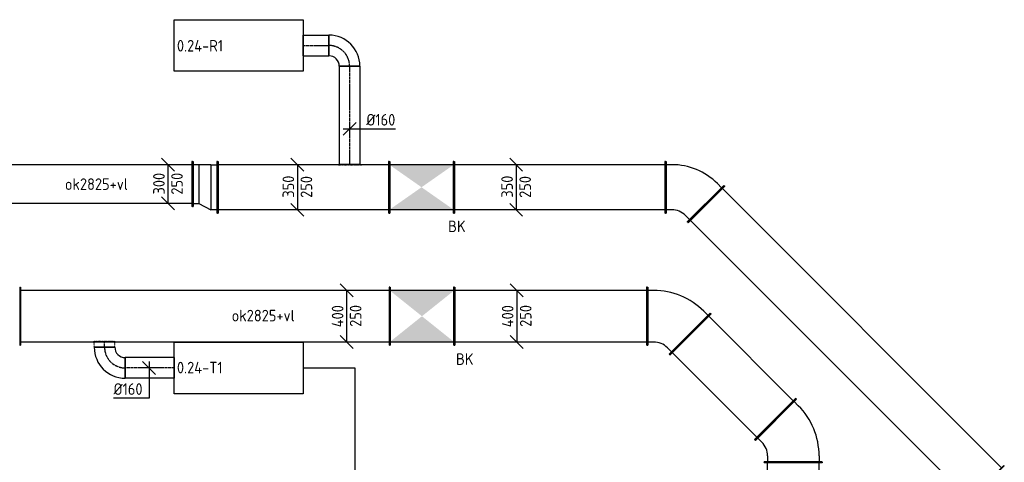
# Model space of a CAD drawing. Header units: millimetres. Extents: x -17664 to 48661, y -98 to 70975.
# Tile 22 of 62: x 19602 to 27236, y 14892 to 18324. Entities that reach past the tile are written whole.
import ezdxf

# ---------------------------------------------------------------- set-up
doc = ezdxf.new("R2010")
doc.units = ezdxf.units.MM
doc.linetypes.add('CENTER2', pattern=[28.575, 19.05, -3.175, 3.175, -3.175])
doc.linetypes.add('SMALL_DASH', pattern=[1.5, 0.5, -1])
for name, color, linetype in [('WL570---_APP', 2, 'Continuous'), ('WL570---_RETOUR_D', 4, 'Continuous'), ('WL570---_RETOUR_HL', 1, 'CENTER2'), ('WL570---_TOEVOER_D', 3, 'Continuous'), ('WL570---_TOEVOER_HL', 1, 'CENTER2'), ('WM570---', 1, 'Continuous'), ('WM570---_RETOUR', 1, 'Continuous'), ('WM570---_TOEVOER', 1, 'Continuous')]:
    doc.layers.add(name, color=color, linetype=linetype)
doc.styles.add('STABICAD-018', font='ISOCP.SHX', dxfattribs={"height": 90})

# ---------------------------------------------------------------- blocks, each defined once
blk = doc.blocks.new('*U220')
at = {"color": 0, "linetype": 'Continuous'}
for p, q in [((0, 225, -2950), (5, 225, -2950)), ((0, -225, -2950), (0, 225, -2950)), ((5, -225, -2950), (5, 225, -2950)), ((5, 200, -2950), (931.1, 200, -2950)), ((936.1, 225, -2950), (931.1, 225, -2950)), ((931.1, -225, -2950), (931.1, 225, -2950)), ((936.1, -225, -2950), (936.1, 225, -2950)), ((0, -225, -2950), (5, -225, -2950)), ((5, -200, -2950), (931.1, -200, -2950)), ((936.1, -225, -2950), (931.1, -225, -2950))]:
    blk.add_line(p, q, dxfattribs=at)
at = {"layer": 'WM570---', "color": 2, "style": 'STABICAD-018'}
for tag, p in [('CODE', (24800.2, 15887.1, 2950)), ('SECTIONCODE', (25249.4, 15650.1, 2950)), ('POSITIONCODE', (25249.4, 15650.1, 2950))]:
    blk.add_attdef(tag, p, '', height=1.8, dxfattribs=at)
blk = doc.blocks.new('*U219')
at = {"color": 0, "linetype": 'Continuous'}
for p, q in [((0, 200, -2950), (5, 200, -2950)), ((0, -200, -2950), (0, 200, -2950)), ((5, -200, -2950), (5, 200, -2950)), ((5, 175, -2950), (1635.3, 175, -2950)), ((1640.3, 200, -2950), (1635.3, 200, -2950)), ((1635.3, -200, -2950), (1635.3, 200, -2950)), ((1640.3, -200, -2950), (1640.3, 200, -2950)), ((0, -200, -2950), (5, -200, -2950)), ((5, -175, -2950), (1635.3, -175, -2950)), ((1640.3, -200, -2950), (1635.3, -200, -2950))]:
    blk.add_line(p, q, dxfattribs=at)
at = {"layer": 'WM570---', "color": 2, "style": 'STABICAD-018'}
for tag in ['CODE', 'SECTIONCODE', 'POSITIONCODE']:
    blk.add_attdef(tag, (24608.1, 17025, 2950), '', height=1.8, dxfattribs=at)
blk = doc.blocks.new('*U218')
at = {"color": 0, "linetype": 'Continuous'}
for p, q in [((-38.9, 243.9, -2950), (-7.1, 275.8, -2950)), ((-21.2, 297, -2950), (-24.8, 293.4, -2950)), ((293.4, -24.8, -2950), (-24.8, 293.4, -2950)), ((297, -21.2, -2950), (-21.2, 297, -2950)), ((-195, 225, -2950), (-190, 225, -2950)), ((-195, -225, -2950), (-195, 225, -2950)), ((-190, -225, -2950), (-190, 225, -2950)), ((-145, 200, -2950), (-190, 200, -2950)), ((243.9, -38.9, -2950), (275.8, -7.1, -2950)), ((297, -21.2, -2950), (293.4, -24.8, -2950)), ((-195, -225, -2950), (-190, -225, -2950)), ((-145, -200, -2950), (-190, -200, -2950))]:
    blk.add_line(p, q, dxfattribs=at)
for radius in [150, 550]:
    blk.add_arc((-145, 350, -2950), radius, 270, 315, dxfattribs=at)
at = {"layer": 'WM570---', "color": 2, "style": 'STABICAD-018'}
for tag in ['SECTIONCODE', 'CODE', 'POSITIONCODE']:
    blk.add_attdef(tag, (24662.3, 16025, 2950), '', height=1.8, dxfattribs=at)
blk = doc.blocks.new('*U217')
at = {"color": 0, "linetype": 'Continuous'}
for p, q in [((0, 200, -2950), (5, 200, -2950)), ((0, -200, -2950), (0, 200, -2950)), ((5, -200, -2950), (5, 200, -2950)), ((5, 175, -2950), (3065.5, 175, -2950)), ((3070.5, 200, -2950), (3065.5, 200, -2950)), ((3065.5, -200, -2950), (3065.5, 200, -2950)), ((3070.5, -200, -2950), (3070.5, 200, -2950)), ((0, -200, -2950), (5, -200, -2950)), ((5, -175, -2950), (3065.5, -175, -2950)), ((3070.5, -200, -2950), (3065.5, -200, -2950))]:
    blk.add_line(p, q, dxfattribs=at)
at = {"layer": 'WM570---', "color": 2, "style": 'STABICAD-018'}
for tag in ['CODE', 'SECTIONCODE', 'POSITIONCODE']:
    blk.add_attdef(tag, (27094.5, 14723.3, 2950), '', height=1.8, dxfattribs=at)
blk = doc.blocks.new('*U215')
at = {"color": 0, "linetype": 'Continuous'}
for p, q in [((-28.6, 218.9, -2950), (3.3, 250.8, -2950)), ((-10.9, 272, -2950), (-14.4, 268.4, -2950)), ((268.4, -14.4, -2950), (-14.4, 268.4, -2950)), ((272, -10.9, -2950), (-10.9, 272, -2950)), ((-184.6, 200, -2950), (-179.6, 200, -2950)), ((-184.6, -200, -2950), (-184.6, 200, -2950)), ((-179.6, -200, -2950), (-179.6, 200, -2950)), ((-134.6, 175, -2950), (-179.6, 175, -2950)), ((218.9, -28.6, -2950), (250.8, 3.3, -2950)), ((272, -10.9, -2950), (268.4, -14.4, -2950)), ((-184.6, -200, -2950), (-179.6, -200, -2950)), ((-134.6, -175, -2950), (-179.6, -175, -2950))]:
    blk.add_line(p, q, dxfattribs=at)
for radius in [150, 500]:
    blk.add_arc((-134.6, 325, -2950), radius, 270, 315, dxfattribs=at)
at = {"layer": 'WM570---', "color": 2, "style": 'STABICAD-018'}
for tag in ['CODE', 'SECTIONCODE', 'POSITIONCODE']:
    blk.add_attdef(tag, (24792.8, 17025, 2950), '', height=1.8, dxfattribs=at)
blk = doc.blocks.new('*U214')
at = {"linetype": 'Continuous'}
for points in [[(-250, 175), (250, 175), (0, 0)], [(-250, -175), (250, -175), (0, 0)]]:
    blk.add_hatch(color=2, dxfattribs=at).paths.add_polyline_path(points, flags=0)
at = {"color": 2, "linetype": 'Continuous'}
for p, q in [((-250, 200, -2950), (-245, 200, -2950)), ((-250, -200, -2950), (-250, 200, -2950)), ((-245, -200, -2950), (-245, 200, -2950)), ((-245, 175, -2950), (245, 175, -2950)), ((250, 200, -2950), (245, 200, -2950)), ((245, -200, -2950), (245, 200, -2950)), ((250, -200, -2950), (250, 200, -2950)), ((-250, -200, -2950), (-245, -200, -2950)), ((-245, -175, -2950), (245, -175, -2950)), ((250, -200, -2950), (245, -200, -2950))]:
    blk.add_line(p, q, dxfattribs=at)
at = {"layer": 'WM570---', "color": 1, "style": 'STABICAD-018'}
for tag, p in [('PRODUCTCODE', (23292.9, 17600, 2950)), ('PRODUCTCODE2', (22717.9, 17025, 2950))]:
    blk.add_attdef(tag, p, '', height=1.8, dxfattribs=at)
at = {"layer": 'WM570---', "color": 2, "style": 'STABICAD-018'}
for tag, p in [('CODE', (22717.9, 17125, 2950)), ('SECTIONCODE', (22717.9, 17025, 2950)), ('FREETEXT', (22717.9, 17075, 2950)), ('POSITIONCODE', (22717.9, 17025, 2950)), ('INDICATIONTEXT', (22923.8, 16677, 2950))]:
    blk.add_attdef(tag, p, '', height=1.8, dxfattribs=at)
blk = doc.blocks.new('*U213')
at = {"color": 0, "linetype": 'Continuous'}
for p, q in [((0, 225, -2950), (5, 225, -2950)), ((0, -225, -2950), (0, 225, -2950)), ((5, -225, -2950), (5, 225, -2950)), ((5, 200, -2950), (1491.6, 200, -2950)), ((1496.6, 225, -2950), (1491.6, 225, -2950)), ((1491.6, -225, -2950), (1491.6, 225, -2950)), ((1496.6, -225, -2950), (1496.6, 225, -2950)), ((0, -225, -2950), (5, -225, -2950)), ((5, -200, -2950), (1491.6, -200, -2950)), ((1496.6, -225, -2950), (1491.6, -225, -2950))]:
    blk.add_line(p, q, dxfattribs=at)
at = {"layer": 'WM570---', "color": 2, "style": 'STABICAD-018'}
for tag, p in [('CODE', (24467.3, 16025, 2950)), ('SECTIONCODE', (23719.6, 15875, 2950)), ('POSITIONCODE', (23719.6, 15875, 2950))]:
    blk.add_attdef(tag, p, '', height=1.8, dxfattribs=at)
blk = doc.blocks.new('*U212')
at = {"linetype": 'Continuous'}
for points in [[(-250, 200), (250, 200), (0, 0)], [(-250, -200), (250, -200), (0, 0)]]:
    blk.add_hatch(color=2, dxfattribs=at).paths.add_polyline_path(points, flags=0)
at = {"color": 2, "linetype": 'Continuous'}
for p, q in [((-250, 225, -2950), (-245, 225, -2950)), ((-250, -225, -2950), (-250, 225, -2950)), ((-245, -225, -2950), (-245, 225, -2950)), ((-245, 200, -2950), (245, 200, -2950)), ((250, 225, -2950), (245, 225, -2950)), ((245, -225, -2950), (245, 225, -2950)), ((250, -225, -2950), (250, 225, -2950)), ((-250, -225, -2950), (-245, -225, -2950)), ((-245, -200, -2950), (245, -200, -2950)), ((250, -225, -2950), (245, -225, -2950))]:
    blk.add_line(p, q, dxfattribs=at)
at = {"layer": 'WM570---', "color": 1, "style": 'STABICAD-018'}
for tag, p in [('PRODUCTCODE', (23445.8, 16750, 2950)), ('PRODUCTCODE2', (22720.8, 16025, 2950))]:
    blk.add_attdef(tag, p, '', height=1.8, dxfattribs=at)
at = {"layer": 'WM570---', "color": 2, "style": 'STABICAD-018'}
for tag, p in [('CODE', (22720.8, 16125, 2950)), ('FREETEXT', (22720.8, 16075, 2950)), ('SECTIONCODE', (22720.8, 16025, 2950)), ('POSITIONCODE', (22720.8, 16025, 2950)), ('INDICATIONTEXT', (22985.2, 15647.4, 2950))]:
    blk.add_attdef(tag, p, '', height=1.8, dxfattribs=at)
blk = doc.blocks.new('*U549')
at = {"color": 0, "linetype": 'Continuous'}
for p, q in [((-50, 250, -2950), (50, 150, -2950)), ((0, 200, -2950), (0, -200, -2950)), ((-50, -150, -2950), (50, -250, -2950))]:
    blk.add_line(p, q, dxfattribs=at)
at = {"color": 0, "linetype": 'Continuous', "style": 'STABICAD-018'}
for s, p in [('400', (-25, -85.5, -2950)), ('250', (115, -82.2, -2950))]:
    blk.add_text(s, height=90, rotation=90, dxfattribs=at).set_placement(p)
at = {"layer": 'WM570---', "color": 2, "style": 'STABICAD-018'}
blk.add_attdef('CODE', (23455.3, 16025, 2950), '', height=1.8, dxfattribs=at)
blk = doc.blocks.new('*U548')
at = {"color": 0, "linetype": 'Continuous'}
for p, q in [((-50, 225, -2950), (50, 125, -2950)), ((0, 175, -2950), (0, -175, -2950)), ((-50, -125, -2950), (50, -225, -2950))]:
    blk.add_line(p, q, dxfattribs=at)
at = {"color": 0, "linetype": 'Continuous', "style": 'STABICAD-018'}
for s, p in [('350', (-25, -81, -2950)), ('250', (115, -82.2, -2950))]:
    blk.add_text(s, height=90, rotation=90, dxfattribs=at).set_placement(p)
at = {"layer": 'WM570---', "color": 2, "style": 'STABICAD-018'}
blk.add_attdef('CODE', (23451.2, 17025, 2950), '', height=1.8, dxfattribs=at)
blk = doc.blocks.new('*U211')
at = {"color": 0, "linetype": 'Continuous'}
for p, q in [((0, 225, -2950), (5, 225, -2950)), ((0, -225, -2950), (0, 225, -2950)), ((5, -225, -2950), (5, 225, -2950)), ((5, 200, -2950), (2345.5, 200, -2950)), ((2350.5, 225, -2950), (2345.5, 225, -2950)), ((2345.5, -225, -2950), (2345.5, 225, -2950)), ((2350.5, -225, -2950), (2350.5, 225, -2950)), ((0, -225, -2950), (5, -225, -2950)), ((5, -200, -2950), (2345.5, -200, -2950)), ((2350.5, -225, -2950), (2345.5, -225, -2950))]:
    blk.add_line(p, q, dxfattribs=at)
at = {"layer": 'WM570---', "color": 2, "style": 'STABICAD-018'}
for tag, p in [('SECTIONCODE', (25450, 13716.8, 2950)), ('POSITIONCODE', (25450, 13677.4, 2950)), ('CODE', (25600, 12541.9, 2950))]:
    blk.add_attdef(tag, p, '', height=1.8, dxfattribs=at)
blk = doc.blocks.new('*U209')
at = {"color": 0, "linetype": 'Continuous'}
for p, q in [((-38.9, 243.9, -2950), (-7.1, 275.8, -2950)), ((-21.2, 297, -2950), (-24.8, 293.4, -2950)), ((293.4, -24.8, -2950), (-24.8, 293.4, -2950)), ((297, -21.2, -2950), (-21.2, 297, -2950)), ((-195, 225, -2950), (-190, 225, -2950)), ((-195, -225, -2950), (-195, 225, -2950)), ((-190, -225, -2950), (-190, 225, -2950)), ((-145, 200, -2950), (-190, 200, -2950)), ((243.9, -38.9, -2950), (275.8, -7.1, -2950)), ((297, -21.2, -2950), (293.4, -24.8, -2950)), ((-195, -225, -2950), (-190, -225, -2950)), ((-145, -200, -2950), (-190, -200, -2950))]:
    blk.add_line(p, q, dxfattribs=at)
for radius in [150, 550]:
    blk.add_arc((-145, 350, -2950), radius, 270, 315, dxfattribs=at)
at = {"layer": 'WM570---', "color": 2, "style": 'STABICAD-018'}
for tag in ['CODE', 'SECTIONCODE', 'POSITIONCODE']:
    blk.add_attdef(tag, (25600, 15087.3, 2950), '', height=1.8, dxfattribs=at)
blk = doc.blocks.new('*U208')
at = {"color": 0, "linetype": 'Continuous'}
for p, q in [((0, 200, -2950), (5, 200, -2950)), ((0, -200, -2950), (0, 200, -2950)), ((5, -200, -2950), (5, 200, -2950)), ((5, 175, -2950), (1327.9, 175, -2950)), ((1332.9, 200, -2950), (1327.9, 200, -2950)), ((1327.9, -200, -2950), (1327.9, 200, -2950)), ((1332.9, -200, -2950), (1332.9, 200, -2950)), ((0, -200, -2950), (5, -200, -2950)), ((5, -175, -2950), (1327.9, -175, -2950)), ((1332.9, -200, -2950), (1327.9, -200, -2950))]:
    blk.add_line(p, q, dxfattribs=at)
at = {"layer": 'WM570---', "color": 2, "style": 'STABICAD-018'}
for tag in ['CODE', 'SECTIONCODE', 'POSITIONCODE']:
    blk.add_attdef(tag, (22467.9, 17025, 2950), '', height=1.8, dxfattribs=at)
blk = doc.blocks.new('*U207')
at = {"color": 0, "linetype": 'Continuous'}
for p, q in [((0, 80, -2950), (200, 80, -2950)), ((0, -80, -2950), (0, 80, -2950)), ((200, 80, -2950), (200, -80, -2950)), ((0, -80, -2950), (200, -80, -2950))]:
    blk.add_line(p, q, dxfattribs=at)
at = {"layer": 'WL570---_RETOUR_HL', "linetype": 'CENTER2'}
blk.add_line((0, 0, -2950), (200, 0, -2950), dxfattribs=at)
at = {"layer": 'WM570---', "color": 2, "style": 'STABICAD-018'}
for tag in ['CODE', 'SECTIONCODE', 'POSITIONCODE']:
    blk.add_attdef(tag, (21800, 18124.2, 2950), '', height=1.8, dxfattribs=at)
blk = doc.blocks.new('*U206')
at = {"color": 0, "linetype": 'Continuous'}
for p, q in [((-160, -80, -2950), (-160, 80, -2950)), ((80, -160, -2950), (-80, -160, -2950))]:
    blk.add_line(p, q, dxfattribs=at)
for radius, start in [(240, 0), (80, 360)]:
    blk.add_arc((-160, -160, -2950), radius, start, 90, dxfattribs=at)
at = {"layer": 'WL570---_RETOUR_HL', "linetype": 'CENTER2'}
blk.add_arc((-160, -160, -2950), 160, 0, 90, dxfattribs=at)
at = {"layer": 'WM570---', "color": 2, "style": 'STABICAD-018'}
for tag, p in [('CODE', (22160, 18224.2, 2950)), ('SECTIONCODE', (22160, 18124.2, 2950)), ('POSITIONCODE', (22160, 18124.2, 2950))]:
    blk.add_attdef(tag, p, '', height=1.8, dxfattribs=at)
blk = doc.blocks.new('*U205')
at = {"color": 0, "linetype": 'Continuous'}
for p, q in [((0, 80, -2950), (763.2, 80, -2950)), ((0, -80, -2950), (0, 80, -2950)), ((763.2, 80, -2950), (763.2, -80, -2950)), ((0, -80, -2950), (763.2, -80, -2950))]:
    blk.add_line(p, q, dxfattribs=at)
at = {"layer": 'WL570---_RETOUR_HL', "linetype": 'CENTER2'}
blk.add_line((0, 0, -2950), (763.2, 0, -2950), dxfattribs=at)
at = {"layer": 'WM570---', "color": 2, "style": 'STABICAD-018'}
for tag in ['CODE', 'SECTIONCODE', 'POSITIONCODE']:
    blk.add_attdef(tag, (22160, 17964.2, 2950), '', height=1.8, dxfattribs=at)
blk = doc.blocks.new('*U204')
at = {"color": 2, "linetype": 'SMALL_DASH'}
for p, q in [((0, 95, -2950), (0, -95, -2950)), ((0, -80, -2950), (0, 80, -2950))]:
    blk.add_line(p, q, dxfattribs=at)
at = {"color": 0, "linetype": 'Continuous'}
for p, q in [((0, 80, -2950), (1, 80, -2950)), ((1, 80, -2950), (1, -80, -2950)), ((0, -80, -2950), (1, -80, -2950))]:
    blk.add_line(p, q, dxfattribs=at)
at = {"layer": 'WL570---_RETOUR_HL', "linetype": 'CENTER2'}
blk.add_line((0, 0, -2950), (1, 0, -2950), dxfattribs=at)
at = {"layer": 'WM570---', "color": 2, "style": 'STABICAD-018'}
for tag in ['CODE', 'SECTIONCODE', 'POSITIONCODE']:
    blk.add_attdef(tag, (22160, 17200, 2950), '', height=1.8, dxfattribs=at)
blk = doc.blocks.new('*U546')
at = {"color": 0, "linetype": 'Continuous'}
for p, q in [((-50, -50, -2950), (50, 50, -2950)), ((-50, 0, -2950), (80, 0, -2950)), ((80, 0, -2950), (355.1, 0, -2950))]:
    blk.add_line(p, q, dxfattribs=at)
at = {"color": 0, "linetype": 'Continuous', "style": 'STABICAD-018'}
blk.add_text('%%c160', height=90, dxfattribs=at).set_placement((130, 25, -2950))
at = {"layer": 'WM570---', "color": 2, "style": 'STABICAD-018'}
blk.add_attdef('CODE', (22160, 17478, 2950), '', height=1.8, dxfattribs=at)
blk = doc.blocks.new('*U203')
at = {"color": 0, "linetype": 'Continuous'}
for p, q in [((-50, 200, -2950), (-45, 200, -2950)), ((-50, -200, -2950), (-50, 200, -2950)), ((-45, -200, -2950), (-45, 200, -2950)), ((-45, 175, -2950), (0, 175, -2950)), ((93.3, 125, -2950), (0, 175, -2950)), ((0, -175, -2950), (0, 175, -2950)), ((138.3, 125, -2950), (93.3, 125, -2950)), ((93.3, -175, -2950), (93.3, 125, -2950)), ((143.3, 150, -2950), (138.3, 150, -2950)), ((138.3, -200, -2950), (138.3, 150, -2950)), ((143.3, -200, -2950), (143.3, 150, -2950)), ((-50, -200, -2950), (-45, -200, -2950)), ((0, -175, -2950), (-45, -175, -2950)), ((0, -175, -2950), (93.3, -175, -2950)), ((93.3, -175, -2950), (138.3, -175, -2950)), ((143.3, -200, -2950), (138.3, -200, -2950))]:
    blk.add_line(p, q, dxfattribs=at)
at = {"layer": 'WM570---', "color": 2, "style": 'STABICAD-018'}
for tag, p in [('CODE', (21085, 17125, 2950)), ('SECTIONCODE', (21085, 17025, 2950)), ('POSITIONCODE', (21085, 17025, 2950))]:
    blk.add_attdef(tag, p, '', height=1.8, dxfattribs=at)
blk = doc.blocks.new('*U202')
at = {"color": 0, "linetype": 'Continuous'}
for p, q in [((0, 175, -2950), (5, 175, -2950)), ((0, -175, -2950), (0, 175, -2950)), ((5, -175, -2950), (5, 175, -2950)), ((2150.5, 175, -2950), (2145.5, 175, -2950)), ((2145.5, -175, -2950), (2145.5, 175, -2950)), ((2150.5, -175, -2950), (2150.5, 175, -2950)), ((5, 150, -2950), (2145.5, 150, -2950)), ((5, -150, -2950), (2145.5, -150, -2950)), ((0, -175, -2950), (5, -175, -2950)), ((2150.5, -175, -2950), (2145.5, -175, -2950))]:
    blk.add_line(p, q, dxfattribs=at)
at = {"layer": 'WM570---', "color": 2, "style": 'STABICAD-018'}
for tag in ['CODE', 'SECTIONCODE', 'POSITIONCODE']:
    blk.add_attdef(tag, (20941.7, 17050, 2950), '', height=1.8, dxfattribs=at)
blk = doc.blocks.new('*U545')
at = {"color": 0, "linetype": 'Continuous'}
for p, q in [((-50, 225, -2950), (50, 125, -2950)), ((0, 175, -2950), (0, -175, -2950)), ((-50, -125, -2950), (50, -225, -2950))]:
    blk.add_line(p, q, dxfattribs=at)
at = {"color": 0, "linetype": 'Continuous', "style": 'STABICAD-018'}
for s, p in [('350', (-25, -81, -2950)), ('250', (115, -82.2, -2950))]:
    blk.add_text(s, height=90, rotation=90, dxfattribs=at).set_placement(p)
at = {"layer": 'WM570---', "color": 2, "style": 'STABICAD-018'}
blk.add_attdef('CODE', (21755.1, 17025, 2950), '', height=1.8, dxfattribs=at)
blk = doc.blocks.new('*U544')
at = {"color": 0, "linetype": 'Continuous'}
for p, q in [((-50, 200, -2950), (50, 100, -2950)), ((0, 150, -2950), (0, -150, -2950)), ((-50, -100, -2950), (50, -200, -2950))]:
    blk.add_line(p, q, dxfattribs=at)
at = {"color": 0, "linetype": 'Continuous', "style": 'STABICAD-018'}
for s, p in [('300', (-25, -81, -2950)), ('250', (115, -82.2, -2950))]:
    blk.add_text(s, height=90, rotation=90, dxfattribs=at).set_placement(p)
at = {"layer": 'WM570---', "color": 2, "style": 'STABICAD-018'}
blk.add_attdef('CODE', (20751.7, 17050, 2950), '', height=1.8, dxfattribs=at)
blk = doc.blocks.new('*U193')
at = {"color": 0, "linetype": 'Continuous'}
for p, q in [((0, 225, -2950), (5, 225, -2950)), ((0, -225, -2950), (0, 225, -2950)), ((5, -225, -2950), (5, 225, -2950)), ((5, 200, -2950), (2863.4, 200, -2950)), ((2868.4, 225, -2950), (2863.4, 225, -2950)), ((2863.4, -225, -2950), (2863.4, 225, -2950)), ((2868.4, -225, -2950), (2868.4, 225, -2950)), ((0, -225, -2950), (5, -225, -2950)), ((5, -200, -2950), (2863.4, -200, -2950)), ((2868.4, -225, -2950), (2863.4, -225, -2950))]:
    blk.add_line(p, q, dxfattribs=at)
at = {"layer": 'WM570---', "color": 2, "style": 'STABICAD-018'}
for tag in ['CODE', 'SECTIONCODE', 'POSITIONCODE']:
    blk.add_attdef(tag, (22470.8, 16025, 2950), '', height=1.8, dxfattribs=at)
blk = doc.blocks.new('*U192')
at = {"color": 0, "linetype": 'Continuous'}
for p, q in [((0, 80, -2950), (379.7, 80, -2950)), ((0, -80, -2950), (0, 80, -2950)), ((379.7, 80, -2950), (379.7, -80, -2950)), ((0, -80, -2950), (379.7, -80, -2950))]:
    blk.add_line(p, q, dxfattribs=at)
at = {"layer": 'WL570---_TOEVOER_HL', "linetype": 'CENTER2'}
blk.add_line((0, 0, -2950), (379.7, 0, -2950), dxfattribs=at)
at = {"layer": 'WM570---', "color": 2, "style": 'STABICAD-018'}
for tag in ['CODE', 'SECTIONCODE', 'POSITIONCODE']:
    blk.add_attdef(tag, (20800, 15624.2, 2950), '', height=1.8, dxfattribs=at)
blk = doc.blocks.new('*U191')
at = {"color": 0, "linetype": 'Continuous'}
for p, q in [((-160, -80, -2950), (-160, 80, -2950)), ((80, -160, -2950), (-80, -160, -2950))]:
    blk.add_line(p, q, dxfattribs=at)
for radius, start in [(240, 0), (80, 360)]:
    blk.add_arc((-160, -160, -2950), radius, start, 90, dxfattribs=at)
at = {"layer": 'WL570---_TOEVOER_HL', "linetype": 'CENTER2'}
blk.add_arc((-160, -160, -2950), 160, 0, 90, dxfattribs=at)
at = {"layer": 'WM570---', "color": 2, "style": 'STABICAD-018'}
for tag in ['SECTIONCODE', 'CODE', 'POSITIONCODE']:
    blk.add_attdef(tag, (20260.3, 15624.2, 2950), '', height=1.8, dxfattribs=at)
blk = doc.blocks.new('*U190')
at = {"color": 0, "linetype": 'Continuous'}
for p, q in [((0, 80, -2950), (1, 80, -2950)), ((0, -80, -2950), (0, 80, -2950)), ((0, -80, -2950), (1, -80, -2950))]:
    blk.add_line(p, q, dxfattribs=at)
at = {"color": 2, "linetype": 'SMALL_DASH'}
for p, q in [((1, 80, -2950), (46.7, 80, -2950)), ((46.7, 80, -2950), (46.7, -80, -2950)), ((1, -80, -2950), (46.7, -80, -2950))]:
    blk.add_line(p, q, dxfattribs=at)
at = {"color": 0, "linetype": 'SMALL_DASH'}
for p, q in [((1, 80, -2950), (2, 80, -2950)), ((1, -80, -2950), (2, -80, -2950))]:
    blk.add_line(p, q, dxfattribs=at)
at = {"layer": 'WL570---_TOEVOER_HL', "linetype": 'CENTER2'}
blk.add_line((0, 0, -2950), (46.7, 0, -2950), dxfattribs=at)
at = {"layer": 'WM570---', "color": 2, "style": 'STABICAD-018'}
for tag in ['SECTIONCODE', 'CODE', 'POSITIONCODE']:
    blk.add_attdef(tag, (20260.3, 15784.2, 2950), '', height=1.8, dxfattribs=at)
blk = doc.blocks.new('*U540')
at = {"color": 0, "linetype": 'Continuous'}
for p, q in [((50, -50, -2950), (-50, 50, -2950)), ((0, 50, -2950), (0, -234.1, -2950)), ((0, -234.1, -2950), (-275.1, -234.1, -2950))]:
    blk.add_line(p, q, dxfattribs=at)
at = {"color": 0, "linetype": 'Continuous', "style": 'STABICAD-018'}
blk.add_text('%%c160', height=90, dxfattribs=at).set_placement((-275.1, -209.1, -2950))
at = {"layer": 'WM570---', "color": 2, "style": 'STABICAD-018'}
blk.add_attdef('CODE', (20605.4, 15624.2, 2950), '', height=1.8, dxfattribs=at)
blk = doc.blocks.new('*U539')
at = {"color": 0, "linetype": 'Continuous'}
for p, q in [((-50, 250, -2950), (50, 150, -2950)), ((0, 200, -2950), (0, -200, -2950)), ((-50, -150, -2950), (50, -250, -2950))]:
    blk.add_line(p, q, dxfattribs=at)
at = {"color": 0, "linetype": 'Continuous', "style": 'STABICAD-018'}
for s, p in [('400', (-25, -85.5, -2950)), ('250', (115, -82.2, -2950))]:
    blk.add_text(s, height=90, rotation=90, dxfattribs=at).set_placement(p)
at = {"layer": 'WM570---', "color": 2, "style": 'STABICAD-018'}
blk.add_attdef('CODE', (22136.8, 16025, 2950), '', height=1.8, dxfattribs=at)

msp = doc.modelspace()

# ---------------------------------------------------------------- linework, layer by layer
at = {"layer": 'WL570---_APP', "elevation": 3000}
for points in [[(20800, 18324.2), (21800, 18324.2), (21800, 17924.2), (20800, 17924.2)], [(20800, 15824.2), (21800, 15824.2), (21800, 15424.2), (20800, 15424.2)]]:
    msp.add_lwpolyline(points, close=True, dxfattribs=at)
at = {"layer": 'WL570---_TOEVOER_D', "elevation": 3000}
msp.add_lwpolyline([(21800, 15624.2), (22200, 15624.2), (22200, 14774.2), (19900, 14774.2), (19900, 13664)], dxfattribs=at)

# ---------------------------------------------------------------- block references
at = {"layer": 'WL570---_RETOUR_D', "linetype": 'Continuous'}
for name, p in [('*U207', (21800, 18124.2, 2950)), ('*U206', (22160, 18124.2, 2950))]:
    msp.add_blockref(name, p, dxfattribs=at)
for name, p, rotation in [('*U205', (22160, 17964.2, 2950), 270), ('*U215', (24792.8, 17025, 2950), 134.9999999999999), ('*U202', (20941.7, 17050, 2950), 180), ('*U203', (21085, 17025, 2950), 180), ('*U208', (22467.9, 17025, 2950), 180), ('*U204', (22160, 17200, 2950), 90.00000000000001), ('*U219', (24608.1, 17025, 2950), 180), ('*U217', (27094.5, 14723.3, 2950), 134.9999999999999)]:
    msp.add_blockref(name, p, dxfattribs=dict(at, rotation=rotation))
at = {"layer": 'WL570---_RETOUR_D', "color": 2, "linetype": 'Continuous'}
ref = msp.add_blockref('*U214', (22717.9, 17025, 2950), dxfattribs=dict(at, rotation=180))
ref.add_attrib('INDICATIONTEXT', 'BK', (22923.8, 16677, 2950), dxfattribs={"layer": '0', "color": 2, "linetype": 'SMALL_DASH', "height": 90, "style": 'STABICAD-018'})
at = {"layer": 'WL570---_TOEVOER_D', "linetype": 'Continuous'}
for name, p, rotation in [('*U218', (24662.3, 16025, 2950), 135.0000000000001), ('*U193', (22470.8, 16025, 2950), 180), ('*U213', (24467.3, 16025, 2950), 180), ('*U220', (24800.2, 15887.1, 2950), 315), ('*U190', (20260.3, 15784.2, 2950), 90.00000000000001), ('*U191', (20260.3, 15624.2, 2950), 180), ('*U192', (20800, 15624.2, 2950), 180), ('*U209', (25600, 15087.3, 2950), 90.00000000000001), ('*U211', (25600, 12541.9, 2950), 90.00000000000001)]:
    msp.add_blockref(name, p, dxfattribs=dict(at, rotation=rotation))
at = {"layer": 'WL570---_TOEVOER_D', "color": 2, "linetype": 'Continuous'}
ref = msp.add_blockref('*U212', (22720.8, 16025, 2950), dxfattribs=dict(at, rotation=180))
ref.add_attrib('INDICATIONTEXT', 'BK', (22985.2, 15647.4, 2950), dxfattribs={"layer": '0', "color": 2, "linetype": 'Continuous', "height": 90, "style": 'STABICAD-018'})
at = {"layer": 'WM570---_RETOUR', "linetype": 'Continuous'}
for name, p in [('*U546', (22160, 17478, 2950)), ('*U544', (20751.7, 17050, 2950)), ('*U545', (21755.1, 17025, 2950)), ('*U548', (23451.2, 17025, 2950))]:
    msp.add_blockref(name, p, dxfattribs=at)
at = {"layer": 'WM570---_TOEVOER', "linetype": 'Continuous'}
for name, p in [('*U539', (22136.8, 16025, 2950)), ('*U549', (23455.3, 16025, 2950)), ('*U540', (20605.4, 15624.2, 2950))]:
    msp.add_blockref(name, p, dxfattribs=at)

# ---------------------------------------------------------------- texts
at = {"layer": 'WM570---', "style": 'STABICAD-018'}
for s, p in [('0.24-R1', (20821.4, 18077)), ('0.24-T1', (20821.4, 15581.8))]:
    msp.add_text(s, height=90, dxfattribs=at).set_placement(p)
at = {"layer": 'WM570---_RETOUR', "linetype": 'Continuous', "style": 'STABICAD-018'}
msp.add_text('ok2825+vl', height=90, dxfattribs=at).set_placement((19952.9, 17004.2))
at = {"layer": 'WM570---_TOEVOER', "linetype": 'Continuous', "style": 'STABICAD-018'}
msp.add_text('ok2825+vl', height=90, dxfattribs=at).set_placement((21245.9, 15984.9))

doc.saveas('drawing.dxf')
